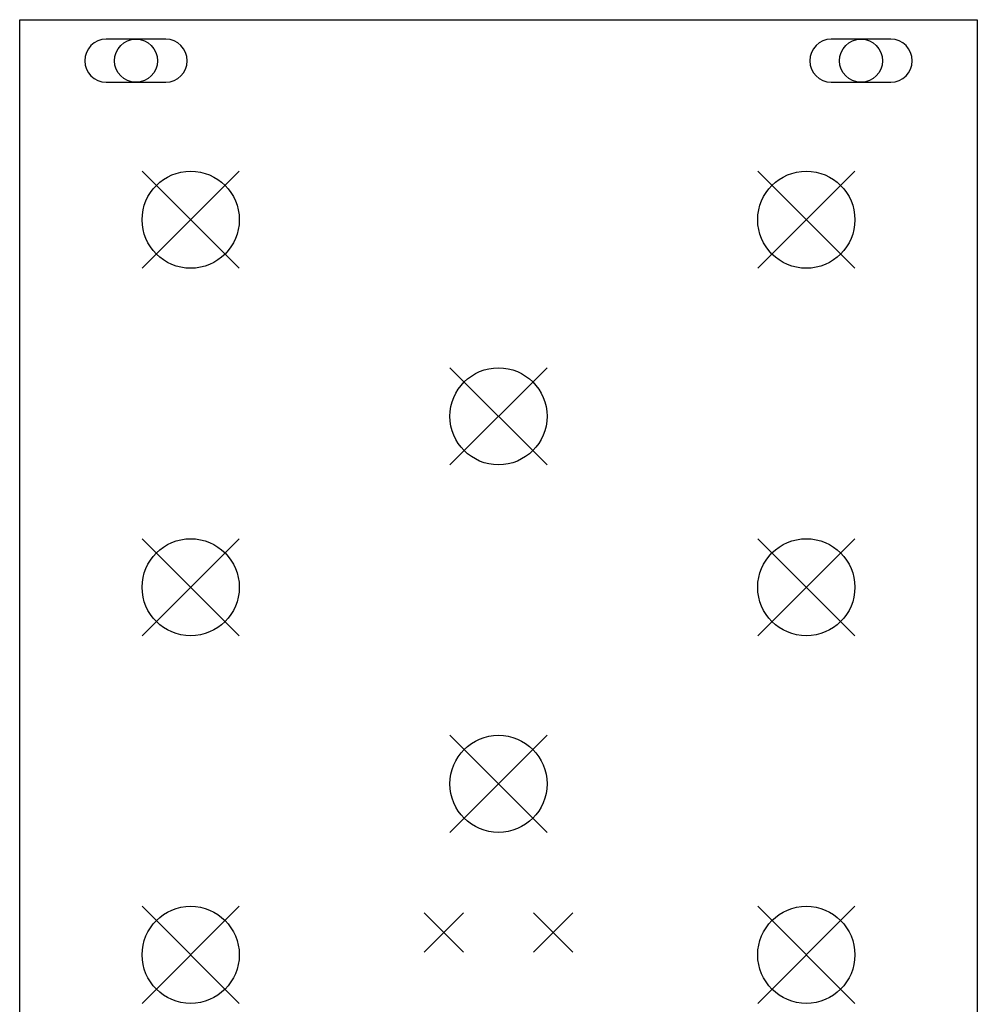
# Model space of a CAD drawing. Extents: x 1.32 to 4.72, y -7.01 to -1.
# Tile 5 of 5: x 1.4 to 4.2, y -3.88 to -1. Entities that reach past the tile are written whole.
import ezdxf

# ---------------------------------------------------------------- set-up
doc = ezdxf.new("R2010")
doc.units = 0
doc.header["$MEASUREMENT"] = 0
doc.layers.add('BLACK', color=7, linetype='CONTINUOUS')

msp = doc.modelspace()

# ---------------------------------------------------------------- linework, layer by layer
at = {"layer": 'BLACK', "linetype": 'CONTINUOUS'}
for p, q in [((1.4, -1), (4.2, -1)), ((1.4, -6.06), (1.4, -1)), ((4.2, -1), (4.2, -6.06)), ((1.827, -1.057), (1.653, -1.057)), ((3.947, -1.057), (3.773, -1.057)), ((1.653, -1.183), (1.827, -1.183)), ((3.773, -1.183), (3.947, -1.183)), ((1.758, -1.443), (2.042, -1.727)), ((2.042, -1.443), (1.758, -1.727)), ((3.558, -1.443), (3.842, -1.727)), ((3.842, -1.443), (3.558, -1.727)), ((2.658, -2.018), (2.942, -2.302)), ((2.942, -2.018), (2.658, -2.302)), ((1.758, -2.518), (2.042, -2.802)), ((2.042, -2.518), (1.758, -2.802)), ((3.558, -2.518), (3.842, -2.802)), ((3.842, -2.518), (3.558, -2.802)), ((2.658, -3.093), (2.942, -3.377)), ((2.942, -3.093), (2.658, -3.377)), ((1.758, -3.593), (2.042, -3.877)), ((2.042, -3.593), (1.758, -3.877)), ((3.558, -3.593), (3.842, -3.877)), ((3.842, -3.593), (3.558, -3.877)), ((2.5825, -3.6125), (2.6975, -3.7275)), ((2.6975, -3.6125), (2.5825, -3.7275)), ((2.9025, -3.6125), (3.0175, -3.7275)), ((3.0175, -3.6125), (2.9025, -3.7275))]:
    msp.add_line(p, q, dxfattribs=at)
at = {"layer": 'BLACK'}
for centre, radius in [((1.74, -1.12), 0.063), ((3.86, -1.12), 0.063), ((1.9, -1.585), 0.142), ((3.7, -1.585), 0.142), ((2.8, -2.16), 0.142), ((1.9, -2.66), 0.142), ((3.7, -2.66), 0.142), ((2.8, -3.235), 0.142), ((1.9, -3.735), 0.142), ((3.7, -3.735), 0.142)]:
    msp.add_circle(centre, radius, dxfattribs=at)
for centre, start, end in [((1.653, -1.12), 90, 270), ((1.827, -1.12), -90, 90), ((3.773, -1.12), 90, 270), ((3.947, -1.12), -90, 90)]:
    msp.add_arc(centre, 0.063, start, end, dxfattribs=at)

doc.saveas('drawing.dxf')
